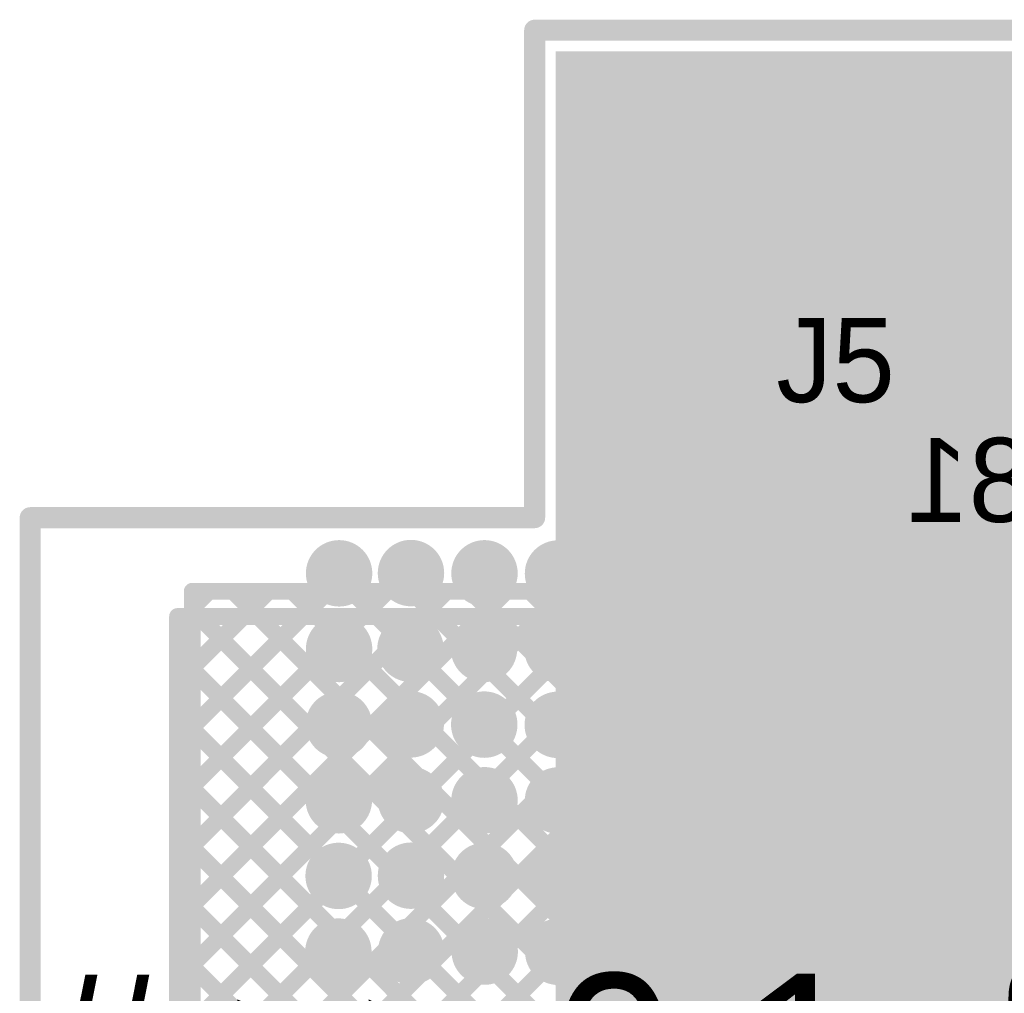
# Model space of a CAD drawing. Header units: millimetres. Extents: x 3.06 to 5.82, y 1.29 to 3.84.
# Tile 17 of 244: x 3.06 to 3.53, y 3.35 to 3.82. Entities that reach past the tile are written whole.
import ezdxf

# ---------------------------------------------------------------- set-up
doc = ezdxf.new("R2010")
doc.units = ezdxf.units.MM
doc.header["$MEASUREMENT"] = 0
for name, color, linetype in [('BottomLayer', 5, 'Continuous'), ('BottomOverlay', 54, 'Continuous'), ('BottomSolder', 6, 'Continuous'), ('Mechanical13', 56, 'Continuous'), ('MultiLayer', 9, 'Continuous'), ('PadHoleLayer', 156, 'Continuous'), ('TopLayer', 1, 'Continuous'), ('TopOverlay', 2, 'Continuous'), ('TopSolder', 216, 'Continuous'), ('ViaHoleLayer', 16, 'Continuous')]:
    doc.layers.add(name, color=color, linetype=linetype)

# ---------------------------------------------------------------- blocks, each defined once
blk = doc.blocks.new('B2B_EH_A_LF__SN__99')
at = {"layer": 'BottomLayer', "const_width": 0.03}
for points in [[(-0.065, 0, 1), (-0.035, 0, 1)], [(0.035, 0, 1), (0.065, 0, 1)]]:
    blk.add_lwpolyline(points, format="xyb", close=True, dxfattribs=at)
at = {"layer": 'BottomSolder', "const_width": 0.034}
for points in [[(-0.067, 0, 1), (-0.033, 0, 1)], [(0.033, 0, 1), (0.067, 0, 1)]]:
    blk.add_lwpolyline(points, format="xyb", close=True, dxfattribs=at)
at = {"layer": 'MultiLayer', "const_width": 0.03}
for points in [[(-0.065, 0, 1), (-0.035, 0, 1)], [(0.035, 0, 1), (0.065, 0, 1)]]:
    blk.add_lwpolyline(points, format="xyb", close=True, dxfattribs=at)
at = {"layer": 'PadHoleLayer', "const_width": 0.01772}
for points in [[(-0.05886, 0, 1), (-0.04114, 0, 1)], [(0.04114, 0, 1), (0.05886, 0, 1)]]:
    blk.add_lwpolyline(points, format="xyb", close=True, dxfattribs=at)
at = {"layer": 'TopLayer', "const_width": 0.03}
for points in [[(-0.065, 0, 1), (-0.035, 0, 1)], [(0.035, 0, 1), (0.065, 0, 1)]]:
    blk.add_lwpolyline(points, format="xyb", close=True, dxfattribs=at)
at = {"layer": 'TopOverlay', "const_width": 0.01}
for points in [[(0.151, 0.067), (-0.148, 0.067)], [(-0.148, 0.067), (-0.148, -0.083)], [(0.151, 0.067), (0.151, -0.083)], [(-0.108, -0.067), (-0.108, -0.083)], [(0.111, -0.067), (0.111, -0.083)], [(-0.108, -0.083), (-0.148, -0.083)], [(0.151, -0.083), (0.111, -0.083)]]:
    blk.add_lwpolyline(points, dxfattribs=at)
at = {"layer": 'TopOverlay'}
for points, const_width in [([(-0.1505, 0.067, 1), (-0.1455, 0.067, 1)], 0.005), ([(-0.1505, 0.067, 1), (-0.1455, 0.067, 1)], 0.005), ([(0.1485, 0.067, 1), (0.1535, 0.067, 1)], 0.005), ([(0.1485, 0.067, 1), (0.1535, 0.067, 1)], 0.005), ([(-0.08093, -0.067, 1), (-0.09507, -0.067, 1)], 0.01), ([(-0.1105, -0.067, 1), (-0.1055, -0.067, 1)], 0.005), ([(-0.09757, -0.067, 1), (-0.09257, -0.067, 1)], 0.005), ([(-0.08343, -0.067, 1), (-0.07843, -0.067, 1)], 0.005), ([(0.1085, -0.067, 1), (0.1135, -0.067, 1)], 0.005), ([(-0.1505, -0.083, 1), (-0.1455, -0.083, 1)], 0.005), ([(-0.1505, -0.083, 1), (-0.1455, -0.083, 1)], 0.005), ([(-0.1105, -0.083, 1), (-0.1055, -0.083, 1)], 0.005), ([(-0.1105, -0.083, 1), (-0.1055, -0.083, 1)], 0.005), ([(0.1085, -0.083, 1), (0.1135, -0.083, 1)], 0.005), ([(0.1085, -0.083, 1), (0.1135, -0.083, 1)], 0.005), ([(0.1485, -0.083, 1), (0.1535, -0.083, 1)], 0.005), ([(0.1485, -0.083, 1), (0.1535, -0.083, 1)], 0.005)]:
    blk.add_lwpolyline(points, format="xyb", close=True, dxfattribs=dict(at, const_width=const_width))
at = {"layer": 'TopSolder', "const_width": 0.034}
for points in [[(-0.067, 0, 1), (-0.033, 0, 1)], [(0.033, 0, 1), (0.067, 0, 1)]]:
    blk.add_lwpolyline(points, format="xyb", close=True, dxfattribs=at)

msp = doc.modelspace()

# ---------------------------------------------------------------- linework, layer by layer
at = {"layer": 'BottomLayer', "const_width": 0.008}
for points in [[(3.133, 3.24614), (3.62686, 3.74)], [(3.133, 3.27442), (3.59858, 3.74)], [(3.133, 3.30271), (3.57029, 3.74)], [(3.352, 3.74), (3.641, 3.74)], [(3.352, 3.69141), (3.40059, 3.74)], [(3.352, 3.66313), (3.42887, 3.74)], [(3.352, 3.7197), (3.3723, 3.74)], [(3.352, 3.60656), (3.48544, 3.74)], [(3.352, 3.63484), (3.45716, 3.74)], [(3.352, 3.57828), (3.51372, 3.74)], [(3.352, 3.54999), (3.54201, 3.74)], [(3.352, 3.532), (3.352, 3.74)], [(3.35935, 3.74), (3.641, 3.45835)], [(3.38764, 3.74), (3.641, 3.48664)], [(3.41592, 3.74), (3.641, 3.51492)], [(3.4442, 3.74), (3.641, 3.5432)], [(3.47249, 3.74), (3.641, 3.57149)], [(3.50077, 3.74), (3.641, 3.59977)], [(3.52906, 3.74), (3.641, 3.62806)], [(3.133, 3.21785), (3.641, 3.72585)], [(3.352, 3.71907), (3.641, 3.43007)], [(3.133, 3.18957), (3.641, 3.69757)], [(3.352, 3.69079), (3.641, 3.40179)], [(3.133, 3.16129), (3.641, 3.66929)], [(3.352, 3.6625), (3.633, 3.3815)], [(3.133, 3.133), (3.641, 3.641)], [(3.352, 3.63422), (3.633, 3.35322)], [(3.133, 3.10472), (3.641, 3.61272)], [(3.352, 3.60593), (3.633, 3.32493)], [(3.133, 3.07643), (3.641, 3.58443)], [(3.352, 3.57765), (4.12995, 2.7997)], [(3.133, 3.04815), (3.641, 3.55615)], [(3.352, 3.54936), (4.11164, 2.78972)], [(3.133, 3.41585), (3.24916, 3.532)], [(3.133, 3.38756), (3.27744, 3.532)], [(3.133, 3.52898), (3.13602, 3.532)], [(3.133, 3.33099), (3.33401, 3.532)], [(3.133, 3.35928), (3.30572, 3.532)], [(3.133, 3.532), (3.352, 3.532)], [(3.133, 3.5007), (3.1643, 3.532)], [(3.133, 3.44413), (3.22087, 3.532)], [(3.133, 3.47241), (3.19259, 3.532)], [(3.133, 1.554), (3.133, 3.532)], [(3.14309, 3.532), (3.84909, 2.826)], [(3.17137, 3.532), (3.87737, 2.826)], [(3.19966, 3.532), (3.90566, 2.826)], [(3.22794, 3.532), (3.93441, 2.82553)], [(3.25623, 3.532), (4.06286, 2.72536)], [(3.28451, 3.532), (4.07127, 2.74525)], [(3.3128, 3.532), (4.08235, 2.76245)], [(3.34108, 3.532), (4.09583, 2.77725)], [(3.133, 3.01986), (3.641, 3.52786)], [(3.133, 3.51381), (3.82081, 2.826)], [(3.133, 2.99158), (3.641, 3.49958)], [(3.133, 3.48552), (3.79252, 2.826)], [(3.133, 2.9633), (3.641, 3.4713)], [(3.133, 3.45724), (3.76424, 2.826)], [(3.133, 3.42895), (3.73595, 2.826)], [(3.133, 3.40067), (3.70767, 2.826)], [(3.133, 3.37238), (3.67938, 2.826)]]:
    msp.add_lwpolyline(points, dxfattribs=at)
at = {"layer": 'BottomLayer'}
for points, const_width in [([(3.35, 3.74, 1), (3.354, 3.74, 1)], 0.004), ([(3.35, 3.74, 1), (3.354, 3.74, 1)], 0.004), ([(3.35735, 3.74, 1), (3.36135, 3.74, 1)], 0.004), ([(3.3703, 3.74, 1), (3.3743, 3.74, 1)], 0.004), ([(3.38564, 3.74, 1), (3.38964, 3.74, 1)], 0.004), ([(3.40611, 3.71226, 1), (3.43611, 3.71226, 1)], 0.03), ([(3.39859, 3.74, 1), (3.40259, 3.74, 1)], 0.004), ([(3.41392, 3.74, 1), (3.41792, 3.74, 1)], 0.004), ([(3.42687, 3.74, 1), (3.43087, 3.74, 1)], 0.004), ([(3.4422, 3.74, 1), (3.4462, 3.74, 1)], 0.004), ([(3.45516, 3.74, 1), (3.45916, 3.74, 1)], 0.004), ([(3.47049, 3.74, 1), (3.47449, 3.74, 1)], 0.004), ([(3.48344, 3.74, 1), (3.48744, 3.74, 1)], 0.004), ([(3.49877, 3.74, 1), (3.50277, 3.74, 1)], 0.004), ([(3.51172, 3.74, 1), (3.51572, 3.74, 1)], 0.004), ([(3.52706, 3.74, 1), (3.53106, 3.74, 1)], 0.004), ([(3.35, 3.7197, 1), (3.354, 3.7197, 1)], 0.004), ([(3.35, 3.71907, 1), (3.354, 3.71907, 1)], 0.004), ([(3.35, 3.69141, 1), (3.354, 3.69141, 1)], 0.004), ([(3.35, 3.69079, 1), (3.354, 3.69079, 1)], 0.004), ([(3.33398, 3.668, 1), (3.34579, 3.668, 1)], 0.01181), ([(3.36831, 3.66789, 1), (3.38013, 3.66789, 1)], 0.01181), ([(3.35, 3.66313, 1), (3.354, 3.66313, 1)], 0.004), ([(3.35, 3.6625, 1), (3.354, 3.6625, 1)], 0.004), ([(3.33398, 3.632, 1), (3.34579, 3.632, 1)], 0.01181), ([(3.36798, 3.63212, 1), (3.37979, 3.63212, 1)], 0.01181), ([(3.35, 3.63484, 1), (3.354, 3.63484, 1)], 0.004), ([(3.35, 3.63422, 1), (3.354, 3.63422, 1)], 0.004), ([(3.35, 3.60656, 1), (3.354, 3.60656, 1)], 0.004), ([(3.35, 3.60593, 1), (3.354, 3.60593, 1)], 0.004), ([(3.33409, 3.596, 1), (3.34591, 3.596, 1)], 0.01181), ([(3.36809, 3.59612, 1), (3.3799, 3.59612, 1)], 0.01181), ([(3.35, 3.57828, 1), (3.354, 3.57828, 1)], 0.004), ([(3.35, 3.57765, 1), (3.354, 3.57765, 1)], 0.004), ([(3.20399, 3.55254, 1), (3.2158, 3.55254, 1)], 0.01181), ([(3.23821, 3.55266, 1), (3.25002, 3.55266, 1)], 0.01181), ([(3.27321, 3.55255, 1), (3.28502, 3.55255, 1)], 0.01181), ([(3.30821, 3.55244, 1), (3.32002, 3.55244, 1)], 0.01181), ([(3.34321, 3.55233, 1), (3.35502, 3.55233, 1)], 0.01181), ([(3.37821, 3.55221, 1), (3.39002, 3.55221, 1)], 0.01181), ([(3.41321, 3.5521, 1), (3.42502, 3.5521, 1)], 0.01181), ([(3.4472, 3.55199, 1), (3.45901, 3.55199, 1)], 0.01181), ([(3.35, 3.54999, 1), (3.354, 3.54999, 1)], 0.004), ([(3.35, 3.54936, 1), (3.354, 3.54936, 1)], 0.004), ([(3.131, 3.532, 1), (3.135, 3.532, 1)], 0.004), ([(3.131, 3.532, 1), (3.135, 3.532, 1)], 0.004), ([(3.13402, 3.532, 1), (3.13802, 3.532, 1)], 0.004), ([(3.14109, 3.532, 1), (3.14509, 3.532, 1)], 0.004), ([(3.1623, 3.532, 1), (3.1663, 3.532, 1)], 0.004), ([(3.16937, 3.532, 1), (3.17337, 3.532, 1)], 0.004), ([(3.19059, 3.532, 1), (3.19459, 3.532, 1)], 0.004), ([(3.19766, 3.532, 1), (3.20166, 3.532, 1)], 0.004), ([(3.21887, 3.532, 1), (3.22287, 3.532, 1)], 0.004), ([(3.22594, 3.532, 1), (3.22994, 3.532, 1)], 0.004), ([(3.24716, 3.532, 1), (3.25116, 3.532, 1)], 0.004), ([(3.25423, 3.532, 1), (3.25823, 3.532, 1)], 0.004), ([(3.27544, 3.532, 1), (3.27944, 3.532, 1)], 0.004), ([(3.28251, 3.532, 1), (3.28651, 3.532, 1)], 0.004), ([(3.30372, 3.532, 1), (3.30772, 3.532, 1)], 0.004), ([(3.3108, 3.532, 1), (3.3148, 3.532, 1)], 0.004), ([(3.33201, 3.532, 1), (3.33601, 3.532, 1)], 0.004), ([(3.33908, 3.532, 1), (3.34308, 3.532, 1)], 0.004), ([(3.35, 3.532, 1), (3.354, 3.532, 1)], 0.004), ([(3.35, 3.532, 1), (3.354, 3.532, 1)], 0.004), ([(3.131, 3.52898, 1), (3.135, 3.52898, 1)], 0.004), ([(3.20399, 3.51654, 1), (3.2158, 3.51654, 1)], 0.01181), ([(3.23798, 3.51666, 1), (3.24979, 3.51666, 1)], 0.01181), ([(3.27298, 3.51655, 1), (3.28479, 3.51655, 1)], 0.01181), ([(3.30798, 3.51644, 1), (3.31979, 3.51644, 1)], 0.01181), ([(3.34298, 3.51633, 1), (3.35479, 3.51633, 1)], 0.01181), ([(3.37798, 3.51621, 1), (3.38979, 3.51621, 1)], 0.01181), ([(3.41298, 3.5161, 1), (3.42479, 3.5161, 1)], 0.01181), ([(3.4472, 3.51599, 1), (3.45901, 3.51599, 1)], 0.01181), ([(3.131, 3.51381, 1), (3.135, 3.51381, 1)], 0.004), ([(3.131, 3.5007, 1), (3.135, 3.5007, 1)], 0.004), ([(3.20387, 3.48054, 1), (3.21569, 3.48054, 1)], 0.01181), ([(3.23809, 3.48066, 1), (3.24991, 3.48066, 1)], 0.01181), ([(3.27309, 3.48055, 1), (3.28491, 3.48055, 1)], 0.01181), ([(3.30809, 3.48044, 1), (3.31991, 3.48044, 1)], 0.01181), ([(3.34309, 3.48033, 1), (3.35491, 3.48033, 1)], 0.01181), ([(3.131, 3.48552, 1), (3.135, 3.48552, 1)], 0.004), ([(3.37809, 3.48021, 1), (3.38991, 3.48021, 1)], 0.01181), ([(3.41309, 3.4801, 1), (3.42491, 3.4801, 1)], 0.01181), ([(3.44731, 3.47999, 1), (3.45913, 3.47999, 1)], 0.01181), ([(3.131, 3.47241, 1), (3.135, 3.47241, 1)], 0.004), ([(3.131, 3.45724, 1), (3.135, 3.45724, 1)], 0.004), ([(3.20387, 3.44454, 1), (3.21569, 3.44454, 1)], 0.01181), ([(3.23821, 3.44466, 1), (3.25002, 3.44466, 1)], 0.01181), ([(3.27321, 3.44455, 1), (3.28502, 3.44455, 1)], 0.01181), ([(3.30821, 3.44444, 1), (3.32002, 3.44444, 1)], 0.01181), ([(3.34321, 3.44433, 1), (3.35502, 3.44433, 1)], 0.01181), ([(3.37821, 3.44421, 1), (3.39002, 3.44421, 1)], 0.01181), ([(3.41321, 3.4441, 1), (3.42502, 3.4441, 1)], 0.01181), ([(3.44731, 3.44399, 1), (3.45913, 3.44399, 1)], 0.01181), ([(3.131, 3.44413, 1), (3.135, 3.44413, 1)], 0.004), ([(3.131, 3.42895, 1), (3.135, 3.42895, 1)], 0.004), ([(3.131, 3.41585, 1), (3.135, 3.41585, 1)], 0.004), ([(3.20376, 3.40854, 1), (3.21557, 3.40854, 1)], 0.01181), ([(3.23821, 3.40866, 1), (3.25002, 3.40866, 1)], 0.01181), ([(3.27321, 3.40855, 1), (3.28502, 3.40855, 1)], 0.01181), ([(3.30821, 3.40844, 1), (3.32002, 3.40844, 1)], 0.01181), ([(3.34321, 3.40833, 1), (3.35502, 3.40833, 1)], 0.01181), ([(3.37821, 3.40822, 1), (3.39002, 3.40822, 1)], 0.01181), ([(3.41321, 3.4081, 1), (3.42502, 3.4081, 1)], 0.01181), ([(3.44743, 3.40799, 1), (3.45924, 3.40799, 1)], 0.01181), ([(3.131, 3.40067, 1), (3.135, 3.40067, 1)], 0.004), ([(3.131, 3.38756, 1), (3.135, 3.38756, 1)], 0.004), ([(3.20365, 3.37254, 1), (3.21546, 3.37254, 1)], 0.01181), ([(3.23832, 3.37266, 1), (3.25013, 3.37266, 1)], 0.01181), ([(3.27332, 3.37255, 1), (3.28513, 3.37255, 1)], 0.01181), ([(3.30832, 3.37244, 1), (3.32013, 3.37244, 1)], 0.01181), ([(3.34332, 3.37233, 1), (3.35513, 3.37233, 1)], 0.01181), ([(3.37832, 3.37222, 1), (3.39013, 3.37222, 1)], 0.01181), ([(3.41332, 3.3721, 1), (3.42513, 3.3721, 1)], 0.01181), ([(3.44754, 3.37199, 1), (3.45935, 3.37199, 1)], 0.01181), ([(3.131, 3.37238, 1), (3.135, 3.37238, 1)], 0.004), ([(3.131, 3.35928, 1), (3.135, 3.35928, 1)], 0.004)]:
    msp.add_lwpolyline(points, format="xyb", close=True, dxfattribs=dict(at, const_width=const_width))
for points in [[(3.313, 2.913), (3.635, 2.913), (3.313, 3.801), (3.635, 3.801)], [(3.313, 3.596), (3.389, 3.596), (3.313, 3.677), (3.389, 3.677)]]:
    msp.add_solid(points, dxfattribs=at)
at = {"layer": 'BottomSolder'}
for points, const_width in [([(3.40411, 3.71226, 1), (3.43811, 3.71226, 1)], 0.034), ([(3.33198, 3.668, 1), (3.34779, 3.668, 1)], 0.01581), ([(3.36631, 3.66789, 1), (3.38213, 3.66789, 1)], 0.01581), ([(3.33198, 3.632, 1), (3.34779, 3.632, 1)], 0.01581), ([(3.36598, 3.63212, 1), (3.38179, 3.63212, 1)], 0.01581), ([(3.33209, 3.596, 1), (3.34791, 3.596, 1)], 0.01581), ([(3.36609, 3.59612, 1), (3.3819, 3.59612, 1)], 0.01581), ([(3.20199, 3.55254, 1), (3.2178, 3.55254, 1)], 0.01581), ([(3.23621, 3.55266, 1), (3.25202, 3.55266, 1)], 0.01581), ([(3.27121, 3.55255, 1), (3.28702, 3.55255, 1)], 0.01581), ([(3.30621, 3.55244, 1), (3.32202, 3.55244, 1)], 0.01581), ([(3.34121, 3.55233, 1), (3.35702, 3.55233, 1)], 0.01581), ([(3.37621, 3.55221, 1), (3.39202, 3.55221, 1)], 0.01581), ([(3.41121, 3.5521, 1), (3.42702, 3.5521, 1)], 0.01581), ([(3.4452, 3.55199, 1), (3.46101, 3.55199, 1)], 0.01581), ([(3.20199, 3.51654, 1), (3.2178, 3.51654, 1)], 0.01581), ([(3.23598, 3.51666, 1), (3.25179, 3.51666, 1)], 0.01581), ([(3.27098, 3.51655, 1), (3.28679, 3.51655, 1)], 0.01581), ([(3.30598, 3.51644, 1), (3.32179, 3.51644, 1)], 0.01581), ([(3.34098, 3.51633, 1), (3.35679, 3.51633, 1)], 0.01581), ([(3.37598, 3.51621, 1), (3.39179, 3.51621, 1)], 0.01581), ([(3.41098, 3.5161, 1), (3.42679, 3.5161, 1)], 0.01581), ([(3.4452, 3.51599, 1), (3.46101, 3.51599, 1)], 0.01581), ([(3.20187, 3.48054, 1), (3.21769, 3.48054, 1)], 0.01581), ([(3.23609, 3.48066, 1), (3.25191, 3.48066, 1)], 0.01581), ([(3.27109, 3.48055, 1), (3.28691, 3.48055, 1)], 0.01581), ([(3.30609, 3.48044, 1), (3.32191, 3.48044, 1)], 0.01581), ([(3.34109, 3.48033, 1), (3.35691, 3.48033, 1)], 0.01581), ([(3.37609, 3.48021, 1), (3.39191, 3.48021, 1)], 0.01581), ([(3.41109, 3.4801, 1), (3.42691, 3.4801, 1)], 0.01581), ([(3.44531, 3.47999, 1), (3.46113, 3.47999, 1)], 0.01581), ([(3.20187, 3.44454, 1), (3.21769, 3.44454, 1)], 0.01581), ([(3.23621, 3.44466, 1), (3.25202, 3.44466, 1)], 0.01581), ([(3.27121, 3.44455, 1), (3.28702, 3.44455, 1)], 0.01581), ([(3.30621, 3.44444, 1), (3.32202, 3.44444, 1)], 0.01581), ([(3.34121, 3.44433, 1), (3.35702, 3.44433, 1)], 0.01581), ([(3.37621, 3.44421, 1), (3.39202, 3.44421, 1)], 0.01581), ([(3.41121, 3.4441, 1), (3.42702, 3.4441, 1)], 0.01581), ([(3.44531, 3.44399, 1), (3.46113, 3.44399, 1)], 0.01581), ([(3.20176, 3.40854, 1), (3.21757, 3.40854, 1)], 0.01581), ([(3.23621, 3.40866, 1), (3.25202, 3.40866, 1)], 0.01581), ([(3.27121, 3.40855, 1), (3.28702, 3.40855, 1)], 0.01581), ([(3.30621, 3.40844, 1), (3.32202, 3.40844, 1)], 0.01581), ([(3.34121, 3.40833, 1), (3.35702, 3.40833, 1)], 0.01581), ([(3.37621, 3.40822, 1), (3.39202, 3.40822, 1)], 0.01581), ([(3.41121, 3.4081, 1), (3.42702, 3.4081, 1)], 0.01581), ([(3.44543, 3.40799, 1), (3.46124, 3.40799, 1)], 0.01581), ([(3.20165, 3.37254, 1), (3.21746, 3.37254, 1)], 0.01581), ([(3.23632, 3.37266, 1), (3.25213, 3.37266, 1)], 0.01581), ([(3.27132, 3.37255, 1), (3.28713, 3.37255, 1)], 0.01581), ([(3.30632, 3.37244, 1), (3.32213, 3.37244, 1)], 0.01581), ([(3.34132, 3.37233, 1), (3.35713, 3.37233, 1)], 0.01581), ([(3.37632, 3.37222, 1), (3.39213, 3.37222, 1)], 0.01581), ([(3.41132, 3.3721, 1), (3.42713, 3.3721, 1)], 0.01581), ([(3.44554, 3.37199, 1), (3.46135, 3.37199, 1)], 0.01581)]:
    msp.add_lwpolyline(points, format="xyb", close=True, dxfattribs=dict(at, const_width=const_width))
at = {"layer": 'Mechanical13', "const_width": 0.01}
for points in [[(3.303, 3.57903), (3.303, 3.811)], [(3.303, 3.811), (3.693, 3.811)], [(3.06284, 3.57903), (3.303, 3.57903)], [(3.06284, 1.52328), (3.06284, 3.57903)]]:
    msp.add_lwpolyline(points, dxfattribs=at)
at = {"layer": 'Mechanical13', "const_width": 0.005}
for points in [[(3.3005, 3.811, 1), (3.3055, 3.811, 1)], [(3.3005, 3.811, 1), (3.3055, 3.811, 1)], [(3.06034, 3.57903, 1), (3.06534, 3.57903, 1)], [(3.06034, 3.57903, 1), (3.06534, 3.57903, 1)], [(3.3005, 3.57903, 1), (3.3055, 3.57903, 1)], [(3.3005, 3.57903, 1), (3.3055, 3.57903, 1)]]:
    msp.add_lwpolyline(points, format="xyb", close=True, dxfattribs=at)
at = {"layer": 'MultiLayer'}
for points, const_width in [([(3.40611, 3.71226, 1), (3.43611, 3.71226, 1)], 0.03), ([(3.33398, 3.668, 1), (3.34579, 3.668, 1)], 0.01181), ([(3.36831, 3.66789, 1), (3.38013, 3.66789, 1)], 0.01181), ([(3.33398, 3.632, 1), (3.34579, 3.632, 1)], 0.01181), ([(3.36798, 3.63212, 1), (3.37979, 3.63212, 1)], 0.01181), ([(3.33409, 3.596, 1), (3.34591, 3.596, 1)], 0.01181), ([(3.36809, 3.59612, 1), (3.3799, 3.59612, 1)], 0.01181), ([(3.20399, 3.55254, 1), (3.2158, 3.55254, 1)], 0.01181), ([(3.23821, 3.55266, 1), (3.25002, 3.55266, 1)], 0.01181), ([(3.27321, 3.55255, 1), (3.28502, 3.55255, 1)], 0.01181), ([(3.30821, 3.55244, 1), (3.32002, 3.55244, 1)], 0.01181), ([(3.34321, 3.55233, 1), (3.35502, 3.55233, 1)], 0.01181), ([(3.37821, 3.55221, 1), (3.39002, 3.55221, 1)], 0.01181), ([(3.41321, 3.5521, 1), (3.42502, 3.5521, 1)], 0.01181), ([(3.4472, 3.55199, 1), (3.45901, 3.55199, 1)], 0.01181), ([(3.20399, 3.51654, 1), (3.2158, 3.51654, 1)], 0.01181), ([(3.23798, 3.51666, 1), (3.24979, 3.51666, 1)], 0.01181), ([(3.27298, 3.51655, 1), (3.28479, 3.51655, 1)], 0.01181), ([(3.30798, 3.51644, 1), (3.31979, 3.51644, 1)], 0.01181), ([(3.34298, 3.51633, 1), (3.35479, 3.51633, 1)], 0.01181), ([(3.37798, 3.51621, 1), (3.38979, 3.51621, 1)], 0.01181), ([(3.41298, 3.5161, 1), (3.42479, 3.5161, 1)], 0.01181), ([(3.4472, 3.51599, 1), (3.45901, 3.51599, 1)], 0.01181), ([(3.20387, 3.48054, 1), (3.21569, 3.48054, 1)], 0.01181), ([(3.23809, 3.48066, 1), (3.24991, 3.48066, 1)], 0.01181), ([(3.27309, 3.48055, 1), (3.28491, 3.48055, 1)], 0.01181), ([(3.30809, 3.48044, 1), (3.31991, 3.48044, 1)], 0.01181), ([(3.34309, 3.48033, 1), (3.35491, 3.48033, 1)], 0.01181), ([(3.37809, 3.48021, 1), (3.38991, 3.48021, 1)], 0.01181), ([(3.41309, 3.4801, 1), (3.42491, 3.4801, 1)], 0.01181), ([(3.44731, 3.47999, 1), (3.45913, 3.47999, 1)], 0.01181), ([(3.20387, 3.44454, 1), (3.21569, 3.44454, 1)], 0.01181), ([(3.23821, 3.44466, 1), (3.25002, 3.44466, 1)], 0.01181), ([(3.27321, 3.44455, 1), (3.28502, 3.44455, 1)], 0.01181), ([(3.30821, 3.44444, 1), (3.32002, 3.44444, 1)], 0.01181), ([(3.34321, 3.44433, 1), (3.35502, 3.44433, 1)], 0.01181), ([(3.37821, 3.44421, 1), (3.39002, 3.44421, 1)], 0.01181), ([(3.41321, 3.4441, 1), (3.42502, 3.4441, 1)], 0.01181), ([(3.44731, 3.44399, 1), (3.45913, 3.44399, 1)], 0.01181), ([(3.20376, 3.40854, 1), (3.21557, 3.40854, 1)], 0.01181), ([(3.23821, 3.40866, 1), (3.25002, 3.40866, 1)], 0.01181), ([(3.27321, 3.40855, 1), (3.28502, 3.40855, 1)], 0.01181), ([(3.30821, 3.40844, 1), (3.32002, 3.40844, 1)], 0.01181), ([(3.34321, 3.40833, 1), (3.35502, 3.40833, 1)], 0.01181), ([(3.37821, 3.40822, 1), (3.39002, 3.40822, 1)], 0.01181), ([(3.41321, 3.4081, 1), (3.42502, 3.4081, 1)], 0.01181), ([(3.44743, 3.40799, 1), (3.45924, 3.40799, 1)], 0.01181), ([(3.20365, 3.37254, 1), (3.21546, 3.37254, 1)], 0.01181), ([(3.23832, 3.37266, 1), (3.25013, 3.37266, 1)], 0.01181), ([(3.27332, 3.37255, 1), (3.28513, 3.37255, 1)], 0.01181), ([(3.30832, 3.37244, 1), (3.32013, 3.37244, 1)], 0.01181), ([(3.34332, 3.37233, 1), (3.35513, 3.37233, 1)], 0.01181), ([(3.37832, 3.37222, 1), (3.39013, 3.37222, 1)], 0.01181), ([(3.41332, 3.3721, 1), (3.42513, 3.3721, 1)], 0.01181), ([(3.44754, 3.37199, 1), (3.45935, 3.37199, 1)], 0.01181)]:
    msp.add_lwpolyline(points, format="xyb", close=True, dxfattribs=dict(at, const_width=const_width))
at = {"layer": 'PadHoleLayer', "const_width": 0.03937}
msp.add_lwpolyline([(3.40143, 3.71226, 1), (3.4408, 3.71226, 1)], format="xyb", close=True, dxfattribs=at)
at = {"layer": 'TopLayer'}
for points, const_width in [([(3.14, 3.25314), (3.63886, 3.752)], 0.008), ([(3.14, 3.22485), (3.66715, 3.752)], 0.008), ([(3.14, 3.28142), (3.61058, 3.752)], 0.008), ([(3.14, 3.30971), (3.58229, 3.752)], 0.008), ([(3.359, 3.752), (4.061, 3.752)], 0.008), ([(3.359, 3.55699), (3.55401, 3.752)], 0.008), ([(3.359, 3.69841), (3.41259, 3.752)], 0.008), ([(3.359, 3.67013), (3.44087, 3.752)], 0.008), ([(3.359, 3.7267), (3.3843, 3.752)], 0.008), ([(3.359, 3.61356), (3.49744, 3.752)], 0.008), ([(3.359, 3.58528), (3.52572, 3.752)], 0.008), ([(3.359, 3.544), (3.359, 3.752)], 0.008), ([(3.359, 3.64184), (3.46916, 3.752)], 0.008), ([(3.37564, 3.752), (3.64864, 3.479)], 0.008), ([(3.40392, 3.752), (3.67692, 3.479)], 0.008), ([(3.4322, 3.752), (3.7052, 3.479)], 0.008), ([(3.46049, 3.752), (3.73349, 3.479)], 0.008), ([(3.48877, 3.752), (3.76177, 3.479)], 0.008), ([(3.51706, 3.752), (3.79006, 3.479)], 0.008), ([(3.359, 3.74035), (3.62035, 3.479)], 0.008), ([(3.14, 3.19657), (3.66294, 3.71951)], 0.008), ([(3.359, 3.71207), (3.59207, 3.479)], 0.008), ([(3.14, 3.16829), (3.65978, 3.68806)], 0.008), ([(3.359, 3.68379), (3.56379, 3.479)], 0.008), ([(3.14, 3.14), (3.67051, 3.67051)], 0.008), ([(3.14, 3.11172), (3.68862, 3.66034)], 0.008), ([(3.359, 3.6555), (3.5376, 3.4769)], 0.008), ([(3.359, 3.62722), (3.51798, 3.46824)], 0.008), ([(3.359, 3.59893), (3.50306, 3.45488)], 0.008), ([(3.359, 3.57065), (3.49259, 3.43706)], 0.008), ([(3.14, 3.5077), (3.1763, 3.544)], 0.008), ([(3.14, 3.544), (3.359, 3.544)], 0.008), ([(3.14, 3.53598), (3.14802, 3.544)], 0.008), ([(3.14, 3.45113), (3.23287, 3.544)], 0.008), ([(3.14, 3.42285), (3.26116, 3.544)], 0.008), ([(3.14, 3.47941), (3.20459, 3.544)], 0.008), ([(3.14, 3.36628), (3.31772, 3.544)], 0.008), ([(3.14, 3.39456), (3.28944, 3.544)], 0.008), ([(3.14, 3.33799), (3.34601, 3.544)], 0.008), ([(3.14, 1.566), (3.14, 3.544)], 0.008), ([(3.15937, 3.544), (3.488, 3.21537)], 0.008), ([(3.18766, 3.544), (3.488, 3.24366)], 0.008), ([(3.21594, 3.544), (3.488, 3.27194)], 0.008), ([(3.24423, 3.544), (3.488, 3.30023)], 0.008), ([(3.27251, 3.544), (3.488, 3.32851)], 0.008), ([(3.3008, 3.544), (3.488, 3.3568)], 0.008), ([(3.32908, 3.544), (3.488, 3.38508)], 0.008), ([(3.35736, 3.544), (3.488, 3.41336)], 0.008), ([(3.14, 3.53509), (3.488, 3.18709)], 0.008), ([(3.14, 3.50681), (3.488, 3.15881)], 0.008), ([(3.14, 3.47852), (3.488, 3.13052)], 0.008), ([(3.14, 3.45024), (3.488, 3.10224)], 0.008), ([(3.14, 3.08343), (3.49195, 3.43539)], 0.008), ([(3.14, 3.42195), (3.488, 3.07395)], 0.008), ([(3.51, 2.804), (3.51, 3.41286)], 0.022), ([(3.488, 2.81003), (3.488, 3.41286)], 0.008), ([(3.14, 3.05515), (3.488, 3.40315)], 0.008), ([(3.14, 3.39367), (3.488, 3.04567)], 0.008), ([(3.14, 3.02686), (3.488, 3.37486)], 0.008), ([(3.14, 3.36538), (3.488, 3.01738)], 0.008)]:
    msp.add_lwpolyline(points, dxfattribs=dict(at, const_width=const_width))
for points, const_width in [([(3.357, 3.752, 1), (3.361, 3.752, 1)], 0.004), ([(3.357, 3.752, 1), (3.361, 3.752, 1)], 0.004), ([(3.37364, 3.752, 1), (3.37764, 3.752, 1)], 0.004), ([(3.3823, 3.752, 1), (3.3863, 3.752, 1)], 0.004), ([(3.40192, 3.752, 1), (3.40592, 3.752, 1)], 0.004), ([(3.41059, 3.752, 1), (3.41459, 3.752, 1)], 0.004), ([(3.4302, 3.752, 1), (3.4342, 3.752, 1)], 0.004), ([(3.43887, 3.752, 1), (3.44287, 3.752, 1)], 0.004), ([(3.45849, 3.752, 1), (3.46249, 3.752, 1)], 0.004), ([(3.46716, 3.752, 1), (3.47116, 3.752, 1)], 0.004), ([(3.48677, 3.752, 1), (3.49077, 3.752, 1)], 0.004), ([(3.49544, 3.752, 1), (3.49944, 3.752, 1)], 0.004), ([(3.51506, 3.752, 1), (3.51906, 3.752, 1)], 0.004), ([(3.52372, 3.752, 1), (3.52772, 3.752, 1)], 0.004), ([(3.357, 3.74035, 1), (3.361, 3.74035, 1)], 0.004), ([(3.40611, 3.71226, 1), (3.43611, 3.71226, 1)], 0.03), ([(3.357, 3.7267, 1), (3.361, 3.7267, 1)], 0.004), ([(3.357, 3.71207, 1), (3.361, 3.71207, 1)], 0.004), ([(3.357, 3.69841, 1), (3.361, 3.69841, 1)], 0.004), ([(3.357, 3.68379, 1), (3.361, 3.68379, 1)], 0.004), ([(3.33398, 3.668, 1), (3.34579, 3.668, 1)], 0.01181), ([(3.36831, 3.66789, 1), (3.38013, 3.66789, 1)], 0.01181), ([(3.357, 3.67013, 1), (3.361, 3.67013, 1)], 0.004), ([(3.357, 3.6555, 1), (3.361, 3.6555, 1)], 0.004), ([(3.33398, 3.632, 1), (3.34579, 3.632, 1)], 0.01181), ([(3.357, 3.64184, 1), (3.361, 3.64184, 1)], 0.004), ([(3.36798, 3.63212, 1), (3.37979, 3.63212, 1)], 0.01181), ([(3.357, 3.62722, 1), (3.361, 3.62722, 1)], 0.004), ([(3.357, 3.61356, 1), (3.361, 3.61356, 1)], 0.004), ([(3.33409, 3.596, 1), (3.34591, 3.596, 1)], 0.01181), ([(3.36809, 3.59612, 1), (3.3799, 3.59612, 1)], 0.01181), ([(3.357, 3.59893, 1), (3.361, 3.59893, 1)], 0.004), ([(3.357, 3.58528, 1), (3.361, 3.58528, 1)], 0.004), ([(3.357, 3.57065, 1), (3.361, 3.57065, 1)], 0.004), ([(3.20399, 3.55254, 1), (3.2158, 3.55254, 1)], 0.01181), ([(3.23821, 3.55266, 1), (3.25002, 3.55266, 1)], 0.01181), ([(3.27321, 3.55255, 1), (3.28502, 3.55255, 1)], 0.01181), ([(3.30821, 3.55244, 1), (3.32002, 3.55244, 1)], 0.01181), ([(3.34321, 3.55233, 1), (3.35502, 3.55233, 1)], 0.01181), ([(3.37821, 3.55221, 1), (3.39002, 3.55221, 1)], 0.01181), ([(3.41321, 3.5521, 1), (3.42502, 3.5521, 1)], 0.01181), ([(3.4472, 3.55199, 1), (3.45901, 3.55199, 1)], 0.01181), ([(3.357, 3.55699, 1), (3.361, 3.55699, 1)], 0.004), ([(3.138, 3.544, 1), (3.142, 3.544, 1)], 0.004), ([(3.138, 3.544, 1), (3.142, 3.544, 1)], 0.004), ([(3.14602, 3.544, 1), (3.15002, 3.544, 1)], 0.004), ([(3.15737, 3.544, 1), (3.16137, 3.544, 1)], 0.004), ([(3.1743, 3.544, 1), (3.1783, 3.544, 1)], 0.004), ([(3.18566, 3.544, 1), (3.18966, 3.544, 1)], 0.004), ([(3.20259, 3.544, 1), (3.20659, 3.544, 1)], 0.004), ([(3.21394, 3.544, 1), (3.21794, 3.544, 1)], 0.004), ([(3.23087, 3.544, 1), (3.23487, 3.544, 1)], 0.004), ([(3.24223, 3.544, 1), (3.24623, 3.544, 1)], 0.004), ([(3.25916, 3.544, 1), (3.26316, 3.544, 1)], 0.004), ([(3.27051, 3.544, 1), (3.27451, 3.544, 1)], 0.004), ([(3.28744, 3.544, 1), (3.29144, 3.544, 1)], 0.004), ([(3.2988, 3.544, 1), (3.3028, 3.544, 1)], 0.004), ([(3.31572, 3.544, 1), (3.31972, 3.544, 1)], 0.004), ([(3.32708, 3.544, 1), (3.33108, 3.544, 1)], 0.004), ([(3.34401, 3.544, 1), (3.34801, 3.544, 1)], 0.004), ([(3.35536, 3.544, 1), (3.35936, 3.544, 1)], 0.004), ([(3.357, 3.544, 1), (3.361, 3.544, 1)], 0.004), ([(3.357, 3.544, 1), (3.361, 3.544, 1)], 0.004), ([(3.138, 3.53598, 1), (3.142, 3.53598, 1)], 0.004), ([(3.138, 3.53509, 1), (3.142, 3.53509, 1)], 0.004), ([(3.20399, 3.51654, 1), (3.2158, 3.51654, 1)], 0.01181), ([(3.23798, 3.51666, 1), (3.24979, 3.51666, 1)], 0.01181), ([(3.27298, 3.51655, 1), (3.28479, 3.51655, 1)], 0.01181), ([(3.30798, 3.51644, 1), (3.31979, 3.51644, 1)], 0.01181), ([(3.34298, 3.51633, 1), (3.35479, 3.51633, 1)], 0.01181), ([(3.37798, 3.51621, 1), (3.38979, 3.51621, 1)], 0.01181), ([(3.41298, 3.5161, 1), (3.42479, 3.5161, 1)], 0.01181), ([(3.4472, 3.51599, 1), (3.45901, 3.51599, 1)], 0.01181), ([(3.138, 3.5077, 1), (3.142, 3.5077, 1)], 0.004), ([(3.138, 3.50681, 1), (3.142, 3.50681, 1)], 0.004), ([(3.20387, 3.48054, 1), (3.21569, 3.48054, 1)], 0.01181), ([(3.23809, 3.48066, 1), (3.24991, 3.48066, 1)], 0.01181), ([(3.27309, 3.48055, 1), (3.28491, 3.48055, 1)], 0.01181), ([(3.30809, 3.48044, 1), (3.31991, 3.48044, 1)], 0.01181), ([(3.34309, 3.48033, 1), (3.35491, 3.48033, 1)], 0.01181), ([(3.37809, 3.48021, 1), (3.38991, 3.48021, 1)], 0.01181), ([(3.41309, 3.4801, 1), (3.42491, 3.4801, 1)], 0.01181), ([(3.44731, 3.47999, 1), (3.45913, 3.47999, 1)], 0.01181), ([(3.138, 3.47941, 1), (3.142, 3.47941, 1)], 0.004), ([(3.138, 3.47852, 1), (3.142, 3.47852, 1)], 0.004), ([(3.51598, 3.46824, 1), (3.51998, 3.46824, 1)], 0.004), ([(3.138, 3.45113, 1), (3.142, 3.45113, 1)], 0.004), ([(3.20387, 3.44454, 1), (3.21569, 3.44454, 1)], 0.01181), ([(3.23821, 3.44466, 1), (3.25002, 3.44466, 1)], 0.01181), ([(3.27321, 3.44455, 1), (3.28502, 3.44455, 1)], 0.01181), ([(3.30821, 3.44444, 1), (3.32002, 3.44444, 1)], 0.01181), ([(3.34321, 3.44433, 1), (3.35502, 3.44433, 1)], 0.01181), ([(3.37821, 3.44421, 1), (3.39002, 3.44421, 1)], 0.01181), ([(3.41321, 3.4441, 1), (3.42502, 3.4441, 1)], 0.01181), ([(3.44731, 3.44399, 1), (3.45913, 3.44399, 1)], 0.01181), ([(3.50106, 3.45488, 1), (3.50506, 3.45488, 1)], 0.004), ([(3.138, 3.45024, 1), (3.142, 3.45024, 1)], 0.004), ([(3.49059, 3.43706, 1), (3.49459, 3.43706, 1)], 0.004), ([(3.48995, 3.43539, 1), (3.49395, 3.43539, 1)], 0.004), ([(3.138, 3.42285, 1), (3.142, 3.42285, 1)], 0.004), ([(3.138, 3.42195, 1), (3.142, 3.42195, 1)], 0.004), ([(3.5045, 3.41286, 1), (3.5155, 3.41286, 1)], 0.011), ([(3.5045, 3.41286, 1), (3.5155, 3.41286, 1)], 0.011), ([(3.20376, 3.40854, 1), (3.21557, 3.40854, 1)], 0.01181), ([(3.23821, 3.40866, 1), (3.25002, 3.40866, 1)], 0.01181), ([(3.27321, 3.40855, 1), (3.28502, 3.40855, 1)], 0.01181), ([(3.30821, 3.40844, 1), (3.32002, 3.40844, 1)], 0.01181), ([(3.34321, 3.40833, 1), (3.35502, 3.40833, 1)], 0.01181), ([(3.37821, 3.40822, 1), (3.39002, 3.40822, 1)], 0.01181), ([(3.41321, 3.4081, 1), (3.42502, 3.4081, 1)], 0.01181), ([(3.44743, 3.40799, 1), (3.45924, 3.40799, 1)], 0.01181), ([(3.486, 3.41336, 1), (3.49, 3.41336, 1)], 0.004), ([(3.486, 3.41286, 1), (3.49, 3.41286, 1)], 0.004), ([(3.486, 3.41286, 1), (3.49, 3.41286, 1)], 0.004), ([(3.486, 3.40315, 1), (3.49, 3.40315, 1)], 0.004), ([(3.138, 3.39456, 1), (3.142, 3.39456, 1)], 0.004), ([(3.138, 3.39367, 1), (3.142, 3.39367, 1)], 0.004), ([(3.486, 3.38508, 1), (3.49, 3.38508, 1)], 0.004), ([(3.20365, 3.37254, 1), (3.21546, 3.37254, 1)], 0.01181), ([(3.23832, 3.37266, 1), (3.25013, 3.37266, 1)], 0.01181), ([(3.27332, 3.37255, 1), (3.28513, 3.37255, 1)], 0.01181), ([(3.30832, 3.37244, 1), (3.32013, 3.37244, 1)], 0.01181), ([(3.34332, 3.37233, 1), (3.35513, 3.37233, 1)], 0.01181), ([(3.37832, 3.37222, 1), (3.39013, 3.37222, 1)], 0.01181), ([(3.41332, 3.3721, 1), (3.42513, 3.3721, 1)], 0.01181), ([(3.44754, 3.37199, 1), (3.45935, 3.37199, 1)], 0.01181), ([(3.486, 3.37486, 1), (3.49, 3.37486, 1)], 0.004), ([(3.138, 3.36628, 1), (3.142, 3.36628, 1)], 0.004), ([(3.138, 3.36538, 1), (3.142, 3.36538, 1)], 0.004), ([(3.486, 3.3568, 1), (3.49, 3.3568, 1)], 0.004)]:
    msp.add_lwpolyline(points, format="xyb", close=True, dxfattribs=dict(at, const_width=const_width))
for points, const_width in [([(3.488, 3.41286, -0.414214), (3.55414, 3.479)], 0.008), ([(3.51, 3.41286, -0.414214), (3.55414, 3.457)], 0.022)]:
    msp.add_lwpolyline(points, format="xyb", dxfattribs=dict(at, const_width=const_width))
msp.add_solid([(3.407, 3.484), (4.498, 3.484), (3.407, 3.647), (4.498, 3.647)], dxfattribs=at)
at = {"layer": 'TopSolder'}
for points, const_width in [([(3.40411, 3.71226, 1), (3.43811, 3.71226, 1)], 0.034), ([(3.33198, 3.668, 1), (3.34779, 3.668, 1)], 0.01581), ([(3.36631, 3.66789, 1), (3.38213, 3.66789, 1)], 0.01581), ([(3.33198, 3.632, 1), (3.34779, 3.632, 1)], 0.01581), ([(3.36598, 3.63212, 1), (3.38179, 3.63212, 1)], 0.01581), ([(3.33209, 3.596, 1), (3.34791, 3.596, 1)], 0.01581), ([(3.36609, 3.59612, 1), (3.3819, 3.59612, 1)], 0.01581), ([(3.20199, 3.55254, 1), (3.2178, 3.55254, 1)], 0.01581), ([(3.23621, 3.55266, 1), (3.25202, 3.55266, 1)], 0.01581), ([(3.27121, 3.55255, 1), (3.28702, 3.55255, 1)], 0.01581), ([(3.30621, 3.55244, 1), (3.32202, 3.55244, 1)], 0.01581), ([(3.34121, 3.55233, 1), (3.35702, 3.55233, 1)], 0.01581), ([(3.37621, 3.55221, 1), (3.39202, 3.55221, 1)], 0.01581), ([(3.41121, 3.5521, 1), (3.42702, 3.5521, 1)], 0.01581), ([(3.4452, 3.55199, 1), (3.46101, 3.55199, 1)], 0.01581), ([(3.20199, 3.51654, 1), (3.2178, 3.51654, 1)], 0.01581), ([(3.23598, 3.51666, 1), (3.25179, 3.51666, 1)], 0.01581), ([(3.27098, 3.51655, 1), (3.28679, 3.51655, 1)], 0.01581), ([(3.30598, 3.51644, 1), (3.32179, 3.51644, 1)], 0.01581), ([(3.34098, 3.51633, 1), (3.35679, 3.51633, 1)], 0.01581), ([(3.37598, 3.51621, 1), (3.39179, 3.51621, 1)], 0.01581), ([(3.41098, 3.5161, 1), (3.42679, 3.5161, 1)], 0.01581), ([(3.4452, 3.51599, 1), (3.46101, 3.51599, 1)], 0.01581), ([(3.20187, 3.48054, 1), (3.21769, 3.48054, 1)], 0.01581), ([(3.23609, 3.48066, 1), (3.25191, 3.48066, 1)], 0.01581), ([(3.27109, 3.48055, 1), (3.28691, 3.48055, 1)], 0.01581), ([(3.30609, 3.48044, 1), (3.32191, 3.48044, 1)], 0.01581), ([(3.34109, 3.48033, 1), (3.35691, 3.48033, 1)], 0.01581), ([(3.37609, 3.48021, 1), (3.39191, 3.48021, 1)], 0.01581), ([(3.41109, 3.4801, 1), (3.42691, 3.4801, 1)], 0.01581), ([(3.44531, 3.47999, 1), (3.46113, 3.47999, 1)], 0.01581), ([(3.20187, 3.44454, 1), (3.21769, 3.44454, 1)], 0.01581), ([(3.23621, 3.44466, 1), (3.25202, 3.44466, 1)], 0.01581), ([(3.27121, 3.44455, 1), (3.28702, 3.44455, 1)], 0.01581), ([(3.30621, 3.44444, 1), (3.32202, 3.44444, 1)], 0.01581), ([(3.34121, 3.44433, 1), (3.35702, 3.44433, 1)], 0.01581), ([(3.37621, 3.44421, 1), (3.39202, 3.44421, 1)], 0.01581), ([(3.41121, 3.4441, 1), (3.42702, 3.4441, 1)], 0.01581), ([(3.44531, 3.44399, 1), (3.46113, 3.44399, 1)], 0.01581), ([(3.20176, 3.40854, 1), (3.21757, 3.40854, 1)], 0.01581), ([(3.23621, 3.40866, 1), (3.25202, 3.40866, 1)], 0.01581), ([(3.27121, 3.40855, 1), (3.28702, 3.40855, 1)], 0.01581), ([(3.30621, 3.40844, 1), (3.32202, 3.40844, 1)], 0.01581), ([(3.34121, 3.40833, 1), (3.35702, 3.40833, 1)], 0.01581), ([(3.37621, 3.40822, 1), (3.39202, 3.40822, 1)], 0.01581), ([(3.41121, 3.4081, 1), (3.42702, 3.4081, 1)], 0.01581), ([(3.44543, 3.40799, 1), (3.46124, 3.40799, 1)], 0.01581), ([(3.20165, 3.37254, 1), (3.21746, 3.37254, 1)], 0.01581), ([(3.23632, 3.37266, 1), (3.25213, 3.37266, 1)], 0.01581), ([(3.27132, 3.37255, 1), (3.28713, 3.37255, 1)], 0.01581), ([(3.30632, 3.37244, 1), (3.32213, 3.37244, 1)], 0.01581), ([(3.34132, 3.37233, 1), (3.35713, 3.37233, 1)], 0.01581), ([(3.37632, 3.37222, 1), (3.39213, 3.37222, 1)], 0.01581), ([(3.41132, 3.3721, 1), (3.42713, 3.3721, 1)], 0.01581), ([(3.44554, 3.37199, 1), (3.46135, 3.37199, 1)], 0.01581)]:
    msp.add_lwpolyline(points, format="xyb", close=True, dxfattribs=dict(at, const_width=const_width))
at = {"layer": 'ViaHoleLayer', "const_width": 0.00787}
for points in [[(3.33595, 3.668, 1), (3.34383, 3.668, 1)], [(3.37028, 3.66789, 1), (3.37816, 3.66789, 1)], [(3.33595, 3.632, 1), (3.34383, 3.632, 1)], [(3.36995, 3.63212, 1), (3.37782, 3.63212, 1)], [(3.33606, 3.596, 1), (3.34394, 3.596, 1)], [(3.37006, 3.59612, 1), (3.37793, 3.59612, 1)], [(3.20595, 3.55254, 1), (3.21383, 3.55254, 1)], [(3.24017, 3.55266, 1), (3.24805, 3.55266, 1)], [(3.27517, 3.55255, 1), (3.28305, 3.55255, 1)], [(3.31017, 3.55244, 1), (3.31805, 3.55244, 1)], [(3.34517, 3.55233, 1), (3.35305, 3.55233, 1)], [(3.38017, 3.55221, 1), (3.38805, 3.55221, 1)], [(3.41517, 3.5521, 1), (3.42305, 3.5521, 1)], [(3.44917, 3.55199, 1), (3.45705, 3.55199, 1)], [(3.20595, 3.51654, 1), (3.21383, 3.51654, 1)], [(3.23995, 3.51666, 1), (3.24783, 3.51666, 1)], [(3.27495, 3.51655, 1), (3.28283, 3.51655, 1)], [(3.30995, 3.51644, 1), (3.31783, 3.51644, 1)], [(3.34495, 3.51633, 1), (3.35283, 3.51633, 1)], [(3.37995, 3.51621, 1), (3.38783, 3.51621, 1)], [(3.41495, 3.5161, 1), (3.42283, 3.5161, 1)], [(3.44917, 3.51599, 1), (3.45705, 3.51599, 1)], [(3.20584, 3.48054, 1), (3.21372, 3.48054, 1)], [(3.24006, 3.48066, 1), (3.24794, 3.48066, 1)], [(3.27506, 3.48055, 1), (3.28294, 3.48055, 1)], [(3.31006, 3.48044, 1), (3.31794, 3.48044, 1)], [(3.34506, 3.48033, 1), (3.35294, 3.48033, 1)], [(3.38006, 3.48021, 1), (3.38794, 3.48021, 1)], [(3.41506, 3.4801, 1), (3.42294, 3.4801, 1)], [(3.44928, 3.47999, 1), (3.45716, 3.47999, 1)], [(3.20584, 3.44454, 1), (3.21372, 3.44454, 1)], [(3.24017, 3.44466, 1), (3.24805, 3.44466, 1)], [(3.27517, 3.44455, 1), (3.28305, 3.44455, 1)], [(3.31017, 3.44444, 1), (3.31805, 3.44444, 1)], [(3.34517, 3.44433, 1), (3.35305, 3.44433, 1)], [(3.38017, 3.44421, 1), (3.38805, 3.44421, 1)], [(3.41517, 3.4441, 1), (3.42305, 3.4441, 1)], [(3.44928, 3.44399, 1), (3.45716, 3.44399, 1)], [(3.20573, 3.40854, 1), (3.21361, 3.40854, 1)], [(3.24017, 3.40866, 1), (3.24805, 3.40866, 1)], [(3.27517, 3.40855, 1), (3.28305, 3.40855, 1)], [(3.31017, 3.40844, 1), (3.31805, 3.40844, 1)], [(3.34517, 3.40833, 1), (3.35305, 3.40833, 1)], [(3.38017, 3.40822, 1), (3.38805, 3.40822, 1)], [(3.41517, 3.4081, 1), (3.42305, 3.4081, 1)], [(3.44939, 3.40799, 1), (3.45727, 3.40799, 1)], [(3.20562, 3.37254, 1), (3.21349, 3.37254, 1)], [(3.24029, 3.37266, 1), (3.24816, 3.37266, 1)], [(3.27529, 3.37255, 1), (3.28316, 3.37255, 1)], [(3.31029, 3.37244, 1), (3.31816, 3.37244, 1)], [(3.34529, 3.37233, 1), (3.35316, 3.37233, 1)], [(3.38029, 3.37222, 1), (3.38816, 3.37222, 1)], [(3.41529, 3.3721, 1), (3.42316, 3.3721, 1)], [(3.44951, 3.37199, 1), (3.45738, 3.37199, 1)]]:
    msp.add_lwpolyline(points, format="xyb", close=True, dxfattribs=at)

# ---------------------------------------------------------------- block references
at = {"rotation": 180}
msp.add_blockref('B2B_EH_A_LF__SN__99', (3.649, 3.7), dxfattribs=at)

# ---------------------------------------------------------------- texts
at = {"layer": 'BottomOverlay', "text_generation_flag": 2}
msp.add_text('C81', height=0.04, dxfattribs=at).set_placement((3.578, 3.577))
at = {"layer": 'TopOverlay'}
msp.add_text('J5', height=0.04, dxfattribs=at).set_placement((3.418, 3.634))
msp.add_text('# >> 0.1uf', height=0.08, rotation=360, dxfattribs=at).set_placement((3.067, 3.282))

doc.saveas('drawing.dxf')
